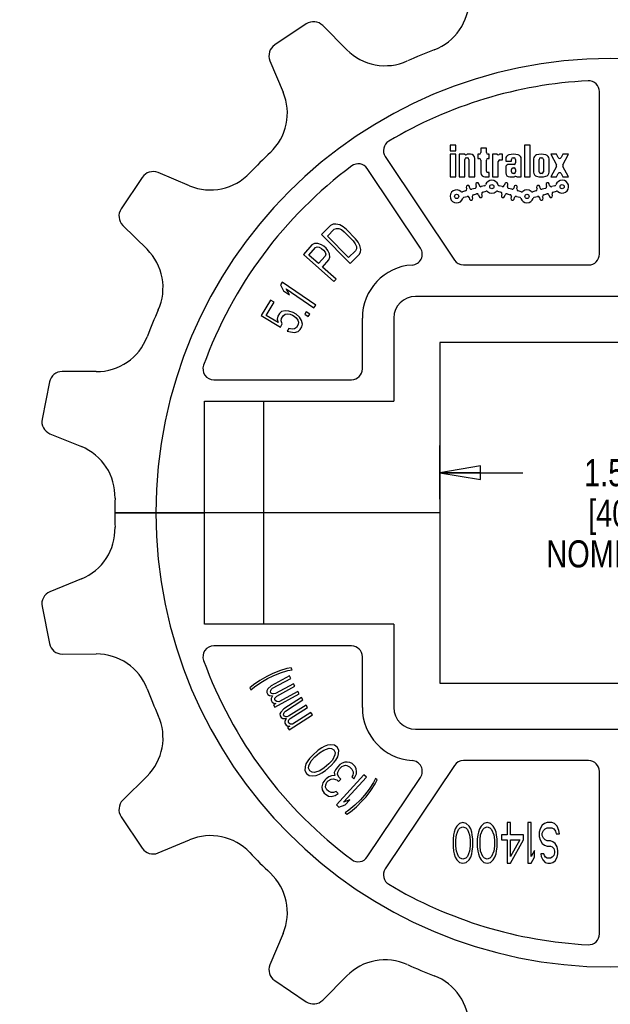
# Model space of a CAD drawing. Header units: inches. Extents: x 0 to 17, y 0 to 11.
# Tile 3 of 6: x 3.8 to 6.5, y 3.7 to 8.2. Entities that reach past the tile are written whole.
import ezdxf

# ---------------------------------------------------------------- set-up
doc = ezdxf.new("R2010")
doc.units = ezdxf.units.IN
doc.header["$LTSCALE"] = 0.935
doc.header["$MEASUREMENT"] = 0
doc.layers.get('0').update_dxf_attribs({"linetype": 'CONTINUOUS'})
doc.layers.add('ALL_FEATURES', color=7, linetype='CONTINUOUS')
doc.styles.get("Standard").update_dxf_attribs({"font": 'txt', "width": 0.8})
doc.dimstyles.new('DIMSTYLE_1', dxfattribs={"dimtxt": 0.125, "dimasz": 0.1875, "dimexe": 0.18, "dimexo": 0.0625, "dimgap": 0.09, "dimtad": 0, "dimtih": 1, "dimtoh": 1, "dimzin": 4, "dimdsep": 46, "dimtxsty": 'STANDARD', "dimblk": 'CLOSED', "dimblk1": 'CLOSED', "dimblk2": 'CLOSED', "dimcen": 0.09, "dimadec": 0, "dimazin": 0, "dimtp": 0.01, "dimtm": 0.01, "dimtfac": 1, "dimtofl": 0, "dimtmove": 0, "dimatfit": 3, "dimldrblk": 'CLOSED', "dimfxl": 1, "dimtolj": 1, "dimtzin": 4, "dimarcsym": 0})

# ---------------------------------------------------------------- blocks, each defined once
blk = doc.blocks.new('_CLOSED')
at = {"color": 0, "linetype": 'BYBLOCK'}
for p, q in [((0, 0), (-1, 0.167)), ((-1, 0.167), (-1, -0.167)), ((-1, -0.167), (0, 0)), ((-1, 0), (0, 0))]:
    blk.add_line(p, q, dxfattribs=at)
blk = doc.blocks.new('*D0')
at = {"color": 3, "linetype": 'CONTINUOUS'}
for p, q in [((5.7416, 6.002), (5.7416, 6.2498)), ((7.3166, 6.002), (7.3166, 6.2498)), ((5.7416, 6.1248), (6.1256, 6.1248)), ((7.3166, 6.1248), (6.9506, 6.1248))]:
    blk.add_line(p, q, dxfattribs=at)
at = {"color": 3, "linetype": 'CONTINUOUS', "xscale": 0.1875, "yscale": 0.1875, "zscale": 0.1875, "rotation": 180}
blk.add_blockref('_CLOSED', (5.7416, 6.1248), dxfattribs=at)
at = {"color": 3, "linetype": 'CONTINUOUS', "xscale": 0.1875, "yscale": 0.1875, "zscale": 0.1875}
blk.add_blockref('_CLOSED', (7.3166, 6.1248), dxfattribs=at)
at = {"color": 3, "linetype": 'CONTINUOUS', "insert": (6.5381, 6.1873), "char_height": 0.125, "width": 0.7, "attachment_point": 2, "line_spacing_factor": 0.9}
blk.add_mtext('1.58\\P[40]\\PNOMINAL', dxfattribs=at)
blk = doc.blocks.new('*D2')
at = {"color": 3, "linetype": 'CONTINUOUS'}
for p, q in [((11.7139, 8.5652), (2.6463, 8.5652)), ((2.7713, 8.5652), (2.7713, 6.2498)), ((2.7713, 3.3138), (2.7713, 5.6248)), ((11.7139, 3.3138), (2.6463, 3.3138))]:
    blk.add_line(p, q, dxfattribs=at)
at = {"color": 3, "linetype": 'CONTINUOUS', "xscale": 0.1875, "yscale": 0.1875, "zscale": 0.1875}
for p, rotation in [((2.7713, 8.5652), 90), ((2.7713, 3.3138), 270)]:
    blk.add_blockref('_CLOSED', p, dxfattribs=dict(at, rotation=rotation))
at = {"color": 3, "linetype": 'CONTINUOUS', "insert": (2.6213, 6.1873), "char_height": 0.125, "width": 0.7, "attachment_point": 2, "line_spacing_factor": 0.9}
blk.add_mtext('5.25\\P[133,4]\\PNOMINAL', dxfattribs=at)

msp = doc.modelspace()

# ---------------------------------------------------------------- linework, layer by layer
at = {"color": 7, "linetype": 'CONTINUOUS'}
for p, q in [((5.1249, 8.1987), (4.9792, 8.1013)), ((5.3117, 8.0793), (5.2009, 8.1911)), ((4.9572, 8.0282), (5.018, 7.8831)), ((6.4791, 7.1348), (6.4791, 7.8855)), ((5.4895, 7.5853), (5.8091, 7.107)), ((4.5855, 7.4505), (4.4404, 7.5114)), ((5.6521, 7.162), (5.4064, 7.5297)), ((4.3673, 7.4894), (4.2699, 7.3436)), ((4.2775, 7.2677), (4.3893, 7.1569)), ((5.8507, 7.0848), (6.4291, 7.0848)), ((7.4291, 6.9395), (5.6291, 6.9395)), ((5.3838, 6.6045), (5.3838, 6.8395)), ((5.5291, 6.8395), (5.5291, 6.4545)), ((5.7416, 6.727), (5.7416, 5.152)), ((7.3166, 6.727), (5.7416, 6.727)), ((4.1552, 6.5917), (3.9978, 6.5924)), ((4.6975, 6.5545), (5.3338, 6.5545)), ((3.9387, 6.5441), (3.9045, 6.3722)), ((4.6541, 5.4245), (4.6541, 6.4545)), ((4.6541, 6.4545), (5.5291, 6.4545)), ((4.9291, 5.4245), (4.9291, 6.4545)), ((3.9406, 6.3049), (4.0863, 6.2453)), ((5.7416, 5.9395), (4.2405, 5.9395)), ((4.0863, 5.6336), (3.9406, 5.5741)), ((3.9045, 5.5068), (3.9387, 5.3349)), ((5.5291, 5.4245), (4.6541, 5.4245)), ((5.5291, 5.4245), (5.5291, 5.0395)), ((5.3338, 5.3245), (4.6975, 5.3245)), ((3.9978, 5.2866), (4.1552, 5.2872)), ((5.3838, 5.0395), (5.3838, 5.2745)), ((4.9673, 5.1951), (4.9421, 5.1829)), ((5.0008, 5.2085), (4.9673, 5.1951)), ((4.9717, 5.186), (5.0052, 5.1994)), ((5.0354, 5.2196), (5.0008, 5.2085)), ((5.0052, 5.1994), (5.0398, 5.2105)), ((5.0556, 5.2238), (5.0354, 5.2196)), ((5.0398, 5.2105), (5.06, 5.2146)), ((5.06, 5.2146), (5.0556, 5.2238)), ((4.8806, 5.1447), (4.8648, 5.1314)), ((4.9108, 5.1649), (4.8806, 5.1447)), ((4.885, 5.1355), (4.9152, 5.1558)), ((4.9421, 5.1829), (4.9108, 5.1649)), ((4.9152, 5.1558), (4.9465, 5.1738)), ((4.9465, 5.1738), (4.9717, 5.186)), ((5.047, 5.1857), (4.9627, 5.1397)), ((4.9688, 5.1285), (5.0531, 5.1745)), ((5.0665, 5.1499), (4.9822, 5.104)), ((5.0531, 5.1745), (5.047, 5.1857)), ((5.0726, 5.1387), (5.0665, 5.1499)), ((5.7416, 5.152), (7.3166, 5.152)), ((4.8648, 5.1314), (4.8693, 5.1222)), ((4.8693, 5.1222), (4.885, 5.1355)), ((4.9476, 5.1257), (4.943, 5.1174)), ((4.943, 5.1174), (4.9431, 5.1088)), ((4.9431, 5.1088), (4.948, 5.0998)), ((4.9627, 5.1397), (4.9476, 5.1257)), ((4.948, 5.0998), (4.9552, 5.095)), ((4.9596, 5.1119), (4.9607, 5.1183)), ((4.9633, 5.1052), (4.9596, 5.1119)), ((4.9607, 5.1183), (4.963, 5.1225)), ((4.963, 5.1225), (4.9688, 5.1285)), ((4.9692, 5.1027), (4.9633, 5.1052)), ((4.974, 5.1024), (4.9692, 5.1027)), ((4.9822, 5.104), (4.974, 5.1024)), ((4.9797, 5.0417), (5.0921, 5.1029)), ((4.9883, 5.0928), (5.0726, 5.1387)), ((5.086, 5.1141), (4.9982, 5.0663)), ((5.0921, 5.1029), (5.086, 5.1141)), ((4.9552, 5.095), (4.9694, 5.0941)), ((4.9694, 5.0941), (4.9625, 5.0816)), ((4.9625, 5.0816), (4.9626, 5.073)), ((4.9626, 5.073), (4.9675, 5.0641)), ((4.9675, 5.0641), (4.9747, 5.0593)), ((4.9841, 5.0586), (4.9736, 5.0529)), ((4.9736, 5.0529), (4.9797, 5.0417)), ((4.9747, 5.0593), (4.9841, 5.0586)), ((4.9791, 5.0762), (4.9802, 5.0826)), ((4.9816, 5.0717), (4.9791, 5.0762)), ((4.9802, 5.0826), (4.9825, 5.0867)), ((4.9887, 5.0669), (4.9816, 5.0717)), ((4.9825, 5.0867), (4.9883, 5.0928)), ((4.9982, 5.0663), (4.9887, 5.0669)), ((5.1025, 5.0854), (5.0215, 5.0337)), ((5.0284, 5.023), (5.1093, 5.0746)), ((5.1244, 5.051), (5.0434, 4.9994)), ((5.1093, 5.0746), (5.1025, 5.0854)), ((5.1312, 5.0403), (5.1244, 5.051)), ((5.0074, 5.0187), (5.0034, 5.0101)), ((5.0034, 5.0101), (5.0041, 5.0015)), ((5.0215, 5.0337), (5.0074, 5.0187)), ((5.0204, 5.0058), (5.021, 5.0123)), ((5.0245, 4.9994), (5.0204, 5.0058)), ((5.021, 5.0123), (5.023, 5.0166)), ((5.023, 5.0166), (5.0284, 5.023)), ((5.0452, 4.9371), (5.1531, 5.006)), ((5.0503, 4.9887), (5.1312, 5.0403)), ((5.1463, 5.0167), (5.062, 4.9629)), ((5.1531, 5.006), (5.1463, 5.0167)), ((5.0041, 5.0015), (5.0096, 4.9929)), ((5.0096, 4.9929), (5.0171, 4.9886)), ((5.0171, 4.9886), (5.0313, 4.9887)), ((5.0306, 4.9972), (5.0245, 4.9994)), ((5.0313, 4.9887), (5.0253, 4.9758)), ((5.0253, 4.9758), (5.026, 4.9672)), ((5.026, 4.9672), (5.0315, 4.9586)), ((5.0353, 4.9972), (5.0306, 4.9972)), ((5.0434, 4.9994), (5.0353, 4.9972)), ((5.0423, 4.9715), (5.0429, 4.9779)), ((5.045, 4.9672), (5.0423, 4.9715)), ((5.0429, 4.9779), (5.0449, 4.9822)), ((5.0449, 4.9822), (5.0503, 4.9887)), ((5.0525, 4.9629), (5.045, 4.9672)), ((5.062, 4.9629), (5.0525, 4.9629)), ((5.0315, 4.9586), (5.039, 4.9543)), ((5.0485, 4.9543), (5.0384, 4.9479)), ((5.0384, 4.9479), (5.0452, 4.9371)), ((5.039, 4.9543), (5.0485, 4.9543)), ((5.6291, 4.9395), (7.4291, 4.9395)), ((5.1805, 4.842), (5.1532, 4.8186)), ((5.1645, 4.8115), (5.1858, 4.8297)), ((5.1974, 4.8531), (5.1805, 4.842)), ((5.1858, 4.8297), (5.2057, 4.8434)), ((5.2081, 4.859), (5.1974, 4.8531)), ((5.2057, 4.8434), (5.2305, 4.8514)), ((5.2236, 4.8655), (5.2081, 4.859)), ((5.2377, 4.8676), (5.2236, 4.8655)), ((5.2305, 4.8514), (5.2415, 4.8508)), ((5.2551, 4.8657), (5.2377, 4.8676)), ((5.2415, 4.8508), (5.2529, 4.8437)), ((5.2529, 4.8437), (5.2581, 4.8315)), ((5.268, 4.8567), (5.2551, 4.8657)), ((5.2581, 4.8315), (5.257, 4.8204)), ((5.275, 4.8426), (5.268, 4.8567)), ((5.27, 4.8115), (5.2742, 4.8251)), ((5.2742, 4.8251), (5.275, 4.8426)), ((5.1234, 4.7796), (5.1193, 4.7659)), ((5.1323, 4.7938), (5.1234, 4.7796)), ((5.1397, 4.8036), (5.1323, 4.7938)), ((5.1364, 4.7706), (5.148, 4.7939)), ((5.1532, 4.8186), (5.1397, 4.8036)), ((5.148, 4.7939), (5.1645, 4.8115)), ((5.2289, 4.7795), (5.2077, 4.7613)), ((5.2455, 4.7971), (5.2289, 4.7795)), ((5.2402, 4.7725), (5.2538, 4.7874)), ((5.257, 4.8204), (5.2455, 4.7971)), ((5.2538, 4.7874), (5.2612, 4.7972)), ((5.2612, 4.7972), (5.27, 4.8115)), ((5.2907, 4.7827), (5.2803, 4.7761)), ((5.3028, 4.7875), (5.2907, 4.7827)), ((5.3139, 4.7877), (5.3028, 4.7875)), ((5.3267, 4.786), (5.3139, 4.7877)), ((5.3367, 4.7815), (5.3267, 4.786)), ((5.351, 4.767), (5.3367, 4.7815)), ((6.4291, 4.7942), (5.8507, 4.7942)), ((5.1193, 4.7659), (5.1185, 4.7485)), ((5.1185, 4.7485), (5.1254, 4.7343)), ((5.1254, 4.7343), (5.1384, 4.7253)), ((5.1353, 4.7596), (5.1364, 4.7706)), ((5.1406, 4.7473), (5.1353, 4.7596)), ((5.1519, 4.7403), (5.1406, 4.7473)), ((5.163, 4.7397), (5.1519, 4.7403)), ((5.1878, 4.7476), (5.163, 4.7397)), ((5.1699, 4.7255), (5.1853, 4.732)), ((5.1853, 4.732), (5.1961, 4.7379)), ((5.2077, 4.7613), (5.1878, 4.7476)), ((5.1961, 4.7379), (5.2129, 4.749)), ((5.2129, 4.749), (5.2402, 4.7725)), ((5.2593, 4.7519), (5.2543, 4.7398)), ((5.2543, 4.7398), (5.2575, 4.7251)), ((5.2689, 4.7649), (5.2593, 4.7519)), ((5.2803, 4.7761), (5.2689, 4.7649)), ((5.2696, 4.7299), (5.27, 4.741)), ((5.27, 4.741), (5.2778, 4.7558)), ((5.2778, 4.7558), (5.2892, 4.767)), ((5.2892, 4.767), (5.2967, 4.7708)), ((5.2967, 4.7708), (5.306, 4.7728)), ((5.306, 4.7728), (5.3124, 4.772)), ((5.3124, 4.772), (5.3242, 4.7657)), ((5.3242, 4.7657), (5.3349, 4.7548)), ((5.3349, 4.7548), (5.341, 4.7429)), ((5.3417, 4.7365), (5.3396, 4.7273)), ((5.341, 4.7429), (5.3417, 4.7365)), ((5.3553, 4.757), (5.351, 4.767)), ((5.3513, 4.721), (5.3563, 4.733)), ((5.3567, 4.7441), (5.3553, 4.757)), ((5.3563, 4.733), (5.3567, 4.7441)), ((5.8091, 4.772), (5.4895, 4.2937)), ((6.4791, 3.9935), (6.4791, 4.7442)), ((4.3893, 4.7221), (4.2775, 4.6113)), ((5.1384, 4.7253), (5.1558, 4.7235)), ((5.1558, 4.7235), (5.1699, 4.7255)), ((5.2012, 4.6912), (5.1969, 4.6727)), ((5.2108, 4.7042), (5.2012, 4.6912)), ((5.2165, 4.7098), (5.2108, 4.7042)), ((5.2147, 4.6831), (5.2197, 4.6951)), ((5.2297, 4.7192), (5.2165, 4.7098)), ((5.2197, 4.6951), (5.2254, 4.7007)), ((5.2254, 4.7007), (5.2404, 4.7083)), ((5.2418, 4.724), (5.2297, 4.7192)), ((5.2404, 4.7083), (5.2497, 4.7103)), ((5.2575, 4.7251), (5.2418, 4.724)), ((5.2497, 4.7103), (5.2661, 4.705)), ((5.3911, 4.728), (5.2637, 4.5898)), ((5.2661, 4.705), (5.2732, 4.6977)), ((5.2775, 4.7162), (5.2696, 4.7299)), ((5.2732, 4.6977), (5.2846, 4.709)), ((5.2846, 4.709), (5.2775, 4.7162)), ((5.2966, 4.6029), (5.4023, 4.7176)), ((5.3396, 4.7273), (5.3357, 4.7198)), ((5.3357, 4.7198), (5.3446, 4.7108)), ((5.3446, 4.7108), (5.3513, 4.721)), ((5.4023, 4.7176), (5.3911, 4.728)), ((5.4064, 4.3493), (5.6521, 4.717)), ((5.4353, 4.6933), (5.4152, 4.663)), ((5.4228, 4.6563), (5.4429, 4.6866)), ((5.4447, 4.7117), (5.4353, 4.6933)), ((5.4429, 4.6866), (5.4523, 4.7049)), ((5.4523, 4.7049), (5.4447, 4.7117)), ((5.1969, 4.6727), (5.1983, 4.6598)), ((5.1983, 4.6598), (5.208, 4.6443)), ((5.208, 4.6443), (5.2115, 4.6407)), ((5.2115, 4.6407), (5.2269, 4.6308)), ((5.2144, 4.672), (5.2147, 4.6831)), ((5.2205, 4.6601), (5.2144, 4.672)), ((5.2276, 4.6529), (5.2205, 4.6601)), ((5.2394, 4.6466), (5.2276, 4.6529)), ((5.2504, 4.6468), (5.2394, 4.6466)), ((5.2626, 4.6515), (5.2504, 4.6468)), ((5.2583, 4.6331), (5.2715, 4.6425)), ((5.2715, 4.6425), (5.2626, 4.6515)), ((5.4152, 4.663), (5.3932, 4.6344)), ((5.4008, 4.6277), (5.4228, 4.6563)), ((5.2269, 4.6308), (5.2397, 4.6291)), ((5.2397, 4.6291), (5.2583, 4.6331)), ((5.3268, 4.6132), (5.2966, 4.6029)), ((5.3051, 4.5896), (5.3268, 4.6132)), ((5.3746, 4.6135), (5.3488, 4.5882)), ((5.3564, 4.5815), (5.3822, 4.6067)), ((5.3932, 4.6344), (5.3746, 4.6135)), ((5.3822, 4.6067), (5.4008, 4.6277)), ((5.2637, 4.5898), (5.2749, 4.5794)), ((5.2749, 4.5794), (5.3051, 4.5896)), ((5.3211, 4.5647), (5.304, 4.5531)), ((5.304, 4.5531), (5.3116, 4.5463)), ((5.3116, 4.5463), (5.3287, 4.5579)), ((5.3488, 4.5882), (5.3211, 4.5647)), ((5.3287, 4.5579), (5.3564, 4.5815)), ((4.2699, 4.5354), (4.3673, 4.3896)), ((5.8485, 4.5078), (5.8333, 4.5038)), ((5.8638, 4.5038), (5.8485, 4.5078)), ((5.9606, 4.5078), (5.9453, 4.5038)), ((5.9758, 4.5038), (5.9606, 4.5078)), ((6.0675, 4.5078), (6.0522, 4.5078)), ((6.0522, 4.5078), (6.0522, 4.4518)), ((6.0675, 4.4518), (6.0675, 4.5078)), ((6.1642, 4.5078), (6.1489, 4.5078)), ((6.1489, 4.5078), (6.1489, 4.3198)), ((6.1642, 4.3518), (6.1642, 4.5078)), ((6.2381, 4.5078), (6.2253, 4.5038)), ((6.2584, 4.5078), (6.2381, 4.5078)), ((6.2711, 4.5038), (6.2584, 4.5078)), ((5.8078, 4.4638), (5.8053, 4.4518)), ((5.8129, 4.4798), (5.8078, 4.4638)), ((5.8205, 4.4918), (5.8129, 4.4798)), ((5.818, 4.4518), (5.8282, 4.4758)), ((5.8333, 4.5038), (5.8205, 4.4918)), ((5.8282, 4.4758), (5.8358, 4.4838)), ((5.8358, 4.4838), (5.8485, 4.4878)), ((5.8485, 4.4878), (5.8613, 4.4838)), ((5.8613, 4.4838), (5.8689, 4.4758)), ((5.8765, 4.4918), (5.8638, 4.5038)), ((5.8689, 4.4758), (5.8791, 4.4518)), ((5.8842, 4.4798), (5.8765, 4.4918)), ((5.8893, 4.4638), (5.8842, 4.4798)), ((5.8918, 4.4518), (5.8893, 4.4638)), ((5.9198, 4.4638), (5.9173, 4.4518)), ((5.9249, 4.4798), (5.9198, 4.4638)), ((5.9326, 4.4918), (5.9249, 4.4798)), ((5.93, 4.4518), (5.9402, 4.4758)), ((5.9453, 4.5038), (5.9326, 4.4918)), ((5.9402, 4.4758), (5.9478, 4.4838)), ((5.9478, 4.4838), (5.9606, 4.4878)), ((5.9606, 4.4878), (5.9733, 4.4838)), ((5.9733, 4.4838), (5.9809, 4.4758)), ((5.9886, 4.4918), (5.9758, 4.5038)), ((5.9809, 4.4758), (5.9911, 4.4518)), ((5.9962, 4.4798), (5.9886, 4.4918)), ((6.0013, 4.4638), (5.9962, 4.4798)), ((6.0038, 4.4518), (6.0013, 4.4638)), ((6.205, 4.4798), (6.1999, 4.4638)), ((6.1999, 4.4638), (6.1999, 4.4438)), ((6.2151, 4.4958), (6.205, 4.4798)), ((6.2253, 4.5038), (6.2151, 4.4958)), ((6.2151, 4.4598), (6.2202, 4.4718)), ((6.2151, 4.4478), (6.2151, 4.4598)), ((6.2202, 4.4718), (6.2279, 4.4798)), ((6.2279, 4.4798), (6.2381, 4.4838)), ((6.2381, 4.4838), (6.2584, 4.4838)), ((6.2584, 4.4838), (6.2686, 4.4798)), ((6.2686, 4.4798), (6.2762, 4.4678)), ((6.2839, 4.4918), (6.2711, 4.5038)), ((6.2762, 4.4678), (6.2788, 4.4558)), ((6.2915, 4.4718), (6.2839, 4.4918)), ((6.2941, 4.4558), (6.2915, 4.4718)), ((4.4404, 4.3676), (4.5855, 4.4284)), ((5.8053, 4.4518), (5.8027, 4.4318)), ((5.8027, 4.4318), (5.8027, 4.3958)), ((5.8154, 4.4278), (5.818, 4.4518)), ((5.8154, 4.3998), (5.8154, 4.4278)), ((5.8791, 4.4518), (5.8816, 4.4278)), ((5.8816, 4.4278), (5.8816, 4.3998)), ((5.8944, 4.4318), (5.8918, 4.4518)), ((5.8944, 4.3958), (5.8944, 4.4318)), ((5.9173, 4.4518), (5.9147, 4.4318)), ((5.9147, 4.4318), (5.9147, 4.3958)), ((5.9275, 4.4278), (5.93, 4.4518)), ((5.9275, 4.3998), (5.9275, 4.4278)), ((5.9911, 4.4518), (5.9937, 4.4278)), ((5.9937, 4.4278), (5.9937, 4.3998)), ((6.0064, 4.4318), (6.0038, 4.4518)), ((6.0064, 4.3958), (6.0064, 4.4318)), ((6.0522, 4.4518), (6.0267, 4.4518)), ((6.0267, 4.4518), (6.0267, 4.4278)), ((6.0267, 4.4278), (6.0522, 4.4278)), ((6.0522, 4.4278), (6.0522, 4.3198)), ((6.1286, 4.4518), (6.0675, 4.4518)), ((6.0675, 4.4278), (6.1108, 4.4278)), ((6.0675, 4.3518), (6.0675, 4.4278)), ((6.0675, 4.3198), (6.1286, 4.4278)), ((6.1108, 4.4278), (6.0675, 4.3518)), ((6.1286, 4.4278), (6.1286, 4.4518)), ((6.1999, 4.4438), (6.205, 4.4278)), ((6.205, 4.4278), (6.2151, 4.4118)), ((6.2202, 4.4358), (6.2151, 4.4478)), ((6.2279, 4.4278), (6.2202, 4.4358)), ((6.2381, 4.4238), (6.2279, 4.4278)), ((6.2533, 4.4238), (6.2381, 4.4238)), ((6.2635, 4.4198), (6.2533, 4.4238)), ((6.2737, 4.4118), (6.2635, 4.4198)), ((6.2788, 4.4558), (6.2941, 4.4558)), ((5.8027, 4.3958), (5.8053, 4.3758)), ((5.8053, 4.3758), (5.8078, 4.3638)), ((5.818, 4.3758), (5.8154, 4.3998)), ((5.8282, 4.3518), (5.818, 4.3758)), ((5.8791, 4.3758), (5.8689, 4.3518)), ((5.8816, 4.3998), (5.8791, 4.3758)), ((5.8893, 4.3638), (5.8918, 4.3758)), ((5.8918, 4.3758), (5.8944, 4.3958)), ((5.9147, 4.3958), (5.9173, 4.3758)), ((5.9173, 4.3758), (5.9198, 4.3638)), ((5.93, 4.3758), (5.9275, 4.3998)), ((5.9402, 4.3518), (5.93, 4.3758)), ((5.9911, 4.3758), (5.9809, 4.3518)), ((5.9937, 4.3998), (5.9911, 4.3758)), ((6.0013, 4.3638), (6.0038, 4.3758)), ((6.0038, 4.3758), (6.0064, 4.3958)), ((6.1795, 4.3798), (6.1642, 4.3518)), ((6.1795, 4.3478), (6.1795, 4.3798)), ((6.2151, 4.4118), (6.2253, 4.4038)), ((6.2253, 4.4038), (6.2381, 4.3998)), ((6.2381, 4.3998), (6.2533, 4.3998)), ((6.2533, 4.3998), (6.261, 4.3958)), ((6.261, 4.3958), (6.2686, 4.3878)), ((6.2686, 4.3878), (6.2711, 4.3758)), ((6.2711, 4.3678), (6.2686, 4.3558)), ((6.2711, 4.3758), (6.2711, 4.3678)), ((6.2839, 4.3958), (6.2737, 4.4118)), ((6.2864, 4.3798), (6.2839, 4.3958)), ((6.2864, 4.3638), (6.2864, 4.3798)), ((5.8078, 4.3638), (5.8129, 4.3478)), ((5.8129, 4.3478), (5.8205, 4.3358)), ((5.8205, 4.3358), (5.8333, 4.3238)), ((5.8358, 4.3438), (5.8282, 4.3518)), ((5.8333, 4.3238), (5.8485, 4.3198)), ((5.8485, 4.3398), (5.8358, 4.3438)), ((5.8613, 4.3438), (5.8485, 4.3398)), ((5.8485, 4.3198), (5.8638, 4.3238)), ((5.8689, 4.3518), (5.8613, 4.3438)), ((5.8638, 4.3238), (5.8765, 4.3358)), ((5.8765, 4.3358), (5.8842, 4.3478)), ((5.8842, 4.3478), (5.8893, 4.3638)), ((5.9198, 4.3638), (5.9249, 4.3478)), ((5.9249, 4.3478), (5.9326, 4.3358)), ((5.9326, 4.3358), (5.9453, 4.3238)), ((5.9478, 4.3438), (5.9402, 4.3518)), ((5.9453, 4.3238), (5.9606, 4.3198)), ((5.9606, 4.3398), (5.9478, 4.3438)), ((5.9733, 4.3438), (5.9606, 4.3398)), ((5.9606, 4.3198), (5.9758, 4.3238)), ((5.9809, 4.3518), (5.9733, 4.3438)), ((5.9758, 4.3238), (5.9886, 4.3358)), ((5.9886, 4.3358), (5.9962, 4.3478)), ((5.9962, 4.3478), (6.0013, 4.3638)), ((6.1642, 4.3198), (6.1795, 4.3478)), ((6.2228, 4.3638), (6.2075, 4.3638)), ((6.2075, 4.3638), (6.21, 4.3518)), ((6.21, 4.3518), (6.2177, 4.3358)), ((6.2177, 4.3358), (6.2279, 4.3238)), ((6.2253, 4.3558), (6.2228, 4.3638)), ((6.2304, 4.3478), (6.2253, 4.3558)), ((6.2279, 4.3238), (6.2406, 4.3198)), ((6.2381, 4.3438), (6.2304, 4.3478)), ((6.2533, 4.3438), (6.2381, 4.3438)), ((6.261, 4.3478), (6.2533, 4.3438)), ((6.2533, 4.3198), (6.2635, 4.3238)), ((6.2686, 4.3558), (6.261, 4.3478)), ((6.2635, 4.3238), (6.2737, 4.3318)), ((6.2737, 4.3318), (6.2839, 4.3478)), ((6.2839, 4.3478), (6.2864, 4.3638)), ((6.0522, 4.3198), (6.0675, 4.3198)), ((6.1489, 4.3198), (6.1642, 4.3198)), ((6.2406, 4.3198), (6.2533, 4.3198)), ((5.018, 3.9959), (4.9572, 3.8508)), ((4.9792, 3.7777), (5.1249, 3.6803)), ((5.2009, 3.6879), (5.3117, 3.7997))]:
    msp.add_line(p, q, dxfattribs=at)
for centre, radius, start, end in [((5.6268, 8.3123), 0.25, 290.8191, 0.25), ((5.1583, 8.1488), 0.06, 44.75, 123.75), ((5.0125, 8.0514), 0.06, 123.75, 202.75), ((5.4892, 8.2553), 0.25, 224.75, 294.1809), ((6.5291, 5.9395), 2.2885, 110.8191, 114.1809), ((6.5291, 5.9395), 1.9985, 92.9417, 120.8083), ((6.4291, 7.8855), 0.05, 0, 92.9417), ((4.7875, 7.7864), 0.25, 313.3191, 22.75), ((5.5311, 7.6131), 0.05, 120.8083, 213.75), ((6.5291, 5.9395), 2.2885, 133.3191, 136.6809), ((4.4172, 7.4561), 0.06, 67.25, 146.25), ((4.6822, 7.6811), 0.25, 247.25, 316.6809), ((6.5291, 5.9395), 1.9985, 126.6917, 160.0451), ((5.3648, 7.502), 0.05, 33.75, 126.6917), ((4.3197, 7.3103), 0.06, 146.25, 225.25), ((4.2133, 6.9793), 0.25, 335.8191, 45.25), ((5.6105, 7.1342), 0.05, 273.5996, 33.75), ((5.8507, 7.1348), 0.05, 213.75, 270), ((6.4291, 7.1348), 0.05, 270, 360), ((5.6291, 6.8395), 0.2453, 93.5996, 180), ((5.6291, 6.8395), 0.1, 90, 180), ((6.5291, 5.9395), 2.2885, 155.8191, 159.1809), ((4.1563, 6.8417), 0.25, 269.75, 339.1809), ((4.6975, 6.6045), 0.05, 160.0451, 270), ((5.3338, 6.6045), 0.05, 270, 360), ((3.9976, 6.5324), 0.06, 89.75, 168.75), ((3.9633, 6.3605), 0.06, 168.75, 247.75), ((3.9916, 6.014), 0.25, 358.3191, 67.75), ((6.5291, 5.9395), 2.2885, 180, 181.6809), ((6.5291, 5.9395), 2.0985, 180, 360), ((3.9916, 5.865), 0.25, 292.25, 1.6809), ((3.9633, 5.5185), 0.06, 112.25, 191.25), ((3.9976, 5.3466), 0.06, 191.25, 270.25), ((4.6975, 5.2745), 0.05, 90, 199.9549), ((5.3338, 5.2745), 0.05, 0, 90), ((4.1563, 5.0372), 0.25, 20.8191, 90.25), ((6.5291, 5.9395), 1.9985, 199.9549, 233.3083), ((6.5291, 5.9395), 2.2885, 200.8191, 204.1809), ((5.6291, 5.0395), 0.2453, 180, 266.4004), ((5.6291, 5.0395), 0.1, 180, 270), ((4.2133, 4.8997), 0.25, 314.75, 24.1809), ((5.6105, 4.7448), 0.05, 326.25, 86.4004), ((5.8507, 4.7442), 0.05, 90, 146.25), ((6.4291, 4.7442), 0.05, 0, 90), ((4.3197, 4.5687), 0.06, 134.75, 213.75), ((4.6822, 4.1979), 0.25, 43.3191, 112.75), ((4.4172, 4.4229), 0.06, 213.75, 292.75), ((6.5291, 5.9395), 2.2885, 223.3191, 226.6809), ((5.3648, 4.377), 0.05, 233.3083, 326.25), ((5.5311, 4.2659), 0.05, 146.25, 239.1917), ((4.7875, 4.0926), 0.25, 337.25, 46.6809), ((6.5291, 5.9395), 1.9985, 239.1917, 267.0583), ((6.4291, 3.9935), 0.05, 267.0583, 360), ((5.4892, 3.6237), 0.25, 65.8191, 135.25), ((5.0125, 3.8276), 0.06, 157.25, 236.25), ((6.5291, 5.9395), 2.2885, 245.8191, 249.1809), ((5.6268, 3.5667), 0.25, 359.75, 69.1809), ((5.1583, 3.7302), 0.06, 236.25, 315.25)]:
    msp.add_arc(centre, radius, start, end, dxfattribs=at)
at = {"layer": 'ALL_FEATURES', "color": 7, "linetype": 'CONTINUOUS'}
for p, q in [((5.7894, 7.6376), (5.7894, 7.6114)), ((5.8157, 7.6376), (5.7894, 7.6376)), ((5.7894, 7.6114), (5.8157, 7.6114)), ((5.8157, 7.6114), (5.8157, 7.6376)), ((5.9308, 7.6245), (5.9308, 7.6039)), ((5.9571, 7.6245), (5.9308, 7.6245)), ((5.9571, 7.6039), (5.9571, 7.6245)), ((6.1331, 7.6376), (6.1331, 7.4914)), ((6.1594, 7.6376), (6.1331, 7.6376)), ((6.1594, 7.4914), (6.1594, 7.6376)), ((5.7894, 7.5964), (5.7894, 7.4914)), ((5.8157, 7.5964), (5.7894, 7.5964)), ((5.8157, 7.4914), (5.8157, 7.5964)), ((5.8307, 7.5964), (5.8307, 7.4914)), ((5.8569, 7.5964), (5.8307, 7.5964)), ((5.8569, 7.4914), (5.8569, 7.5724)), ((5.8644, 7.5799), (5.8689, 7.5799)), ((5.8832, 7.5964), (5.8708, 7.5964)), ((5.8764, 7.5724), (5.8764, 7.4914)), ((5.9027, 7.4914), (5.9027, 7.5769)), ((5.9177, 7.5964), (5.9177, 7.5767)), ((5.9233, 7.5964), (5.9177, 7.5964)), ((5.9177, 7.5767), (5.9233, 7.5767)), ((5.9308, 7.5692), (5.9308, 7.5109)), ((5.9571, 7.5186), (5.9571, 7.5692)), ((5.9702, 7.5964), (5.9646, 7.5964)), ((5.9646, 7.5767), (5.9702, 7.5767)), ((5.9702, 7.5767), (5.9702, 7.5964)), ((5.9852, 7.5964), (5.9852, 7.4914)), ((6.0058, 7.5964), (5.9852, 7.5964)), ((6.0114, 7.4914), (6.0114, 7.5626)), ((6.0189, 7.5701), (6.0311, 7.5701)), ((6.0311, 7.5964), (6.0197, 7.5964)), ((6.0311, 7.5701), (6.0311, 7.5964)), ((6.0461, 7.5743), (6.0461, 7.5645)), ((6.0461, 7.5645), (6.0724, 7.5645)), ((6.0724, 7.5645), (6.0724, 7.572)), ((6.0799, 7.5795), (6.0844, 7.5795)), ((6.0919, 7.572), (6.0919, 7.557)), ((6.1181, 7.4914), (6.1181, 7.5743)), ((6.1744, 7.5743), (6.1744, 7.5131)), ((6.2006, 7.5154), (6.2006, 7.572)), ((6.2081, 7.5795), (6.2126, 7.5795)), ((6.2201, 7.572), (6.2201, 7.5154)), ((6.2464, 7.5131), (6.2464, 7.5743)), ((6.2542, 7.5964), (6.2804, 7.5474)), ((6.2804, 7.5964), (6.2542, 7.5964)), ((6.2888, 7.5807), (6.2804, 7.5964)), ((6.3104, 7.5964), (6.302, 7.5807)), ((6.3367, 7.5964), (6.3104, 7.5964)), ((6.3105, 7.5474), (6.3367, 7.5964)), ((5.9702, 7.5111), (5.9646, 7.5111)), ((5.9702, 7.4914), (5.9702, 7.5111)), ((6.0461, 7.5345), (6.0461, 7.5109)), ((6.0844, 7.5495), (6.0611, 7.5495)), ((6.0724, 7.5154), (6.0724, 7.5255)), ((6.0799, 7.533), (6.0844, 7.533)), ((6.0844, 7.5079), (6.0799, 7.5079)), ((6.0919, 7.5255), (6.0919, 7.5154)), ((6.2126, 7.5079), (6.2081, 7.5079)), ((6.2804, 7.5403), (6.2542, 7.4914)), ((6.2804, 7.4914), (6.2888, 7.507)), ((6.302, 7.507), (6.3104, 7.4914)), ((6.3367, 7.4914), (6.3105, 7.5403)), ((5.7894, 7.4914), (5.8157, 7.4914)), ((5.8307, 7.4914), (5.8569, 7.4914)), ((5.8764, 7.4914), (5.9027, 7.4914)), ((5.9503, 7.4914), (5.9702, 7.4914)), ((5.9852, 7.4914), (6.0114, 7.4914)), ((6.0656, 7.4914), (6.0836, 7.4914)), ((6.0975, 7.4914), (6.1181, 7.4914)), ((6.1331, 7.4914), (6.1594, 7.4914)), ((6.2542, 7.4914), (6.2804, 7.4914)), ((6.3104, 7.4914), (6.3367, 7.4914)), ((5.8609, 7.4265), (5.8461, 7.4224)), ((5.8641, 7.4429), (5.8661, 7.4357)), ((5.8805, 7.4397), (5.8785, 7.4469)), ((5.9045, 7.4386), (5.8898, 7.4345)), ((5.9077, 7.455), (5.9097, 7.4478)), ((5.9242, 7.4518), (5.9222, 7.459)), ((5.9482, 7.4507), (5.9334, 7.4466)), ((5.9404, 7.4213), (5.9552, 7.4254)), ((6.0085, 7.4254), (6.0233, 7.4213)), ((6.0303, 7.4466), (6.0155, 7.4507)), ((6.0415, 7.459), (6.0395, 7.4518)), ((6.054, 7.4478), (6.056, 7.455)), ((6.0739, 7.4345), (6.0592, 7.4386)), ((6.0852, 7.4469), (6.0832, 7.4397)), ((6.0976, 7.4357), (6.0996, 7.4429)), ((6.1176, 7.4224), (6.1028, 7.4265)), ((6.1857, 7.4265), (6.1709, 7.4224)), ((6.1889, 7.4429), (6.1909, 7.4357)), ((6.2054, 7.4397), (6.2034, 7.4469)), ((6.2293, 7.4386), (6.2146, 7.4345)), ((6.2326, 7.455), (6.2346, 7.4478)), ((6.249, 7.4518), (6.247, 7.459)), ((6.273, 7.4507), (6.2583, 7.4466)), ((6.2653, 7.4213), (6.28, 7.4254)), ((5.8531, 7.3971), (5.8679, 7.4012)), ((5.8771, 7.3959), (5.8791, 7.3887)), ((5.8936, 7.3927), (5.8915, 7.3999)), ((5.8968, 7.4092), (5.9115, 7.4133)), ((5.9207, 7.408), (5.9228, 7.4008)), ((5.9372, 7.4048), (5.9352, 7.412)), ((6.0285, 7.412), (6.0265, 7.4048)), ((6.041, 7.4008), (6.043, 7.408)), ((6.0522, 7.4133), (6.0669, 7.4092)), ((6.0722, 7.3999), (6.0702, 7.3927)), ((6.0846, 7.3887), (6.0866, 7.3959)), ((6.0958, 7.4012), (6.1106, 7.3971)), ((6.178, 7.3971), (6.1927, 7.4012)), ((6.2019, 7.3959), (6.2039, 7.3887)), ((6.2184, 7.3927), (6.2164, 7.3999)), ((6.2216, 7.4092), (6.2364, 7.4133)), ((6.2456, 7.408), (6.2476, 7.4008)), ((6.262, 7.4048), (6.26, 7.412)), ((5.2374, 7.2667), (5.1951, 7.2251)), ((5.2225, 7.2184), (5.2542, 7.2496)), ((5.249, 7.2725), (5.2374, 7.2667)), ((5.2616, 7.2738), (5.249, 7.2725)), ((5.2542, 7.2496), (5.264, 7.2537)), ((5.2799, 7.2693), (5.2616, 7.2738)), ((5.264, 7.2537), (5.2749, 7.2532)), ((5.2749, 7.2532), (5.2869, 7.2481)), ((5.2946, 7.2613), (5.2799, 7.2693)), ((5.2869, 7.2481), (5.2999, 7.2384)), ((5.3104, 7.2488), (5.2946, 7.2613)), ((5.2999, 7.2384), (5.3419, 7.1956)), ((5.3525, 7.206), (5.3104, 7.2488)), ((5.1951, 7.2251), (5.3269, 7.0911)), ((5.3206, 7.1186), (5.2225, 7.2184)), ((5.3419, 7.1956), (5.3514, 7.1825)), ((5.3648, 7.1901), (5.3525, 7.206)), ((5.3725, 7.1752), (5.3648, 7.1901)), ((5.1513, 7.1772), (5.112, 7.1328)), ((5.1368, 7.1306), (5.1679, 7.1658)), ((5.1625, 7.1838), (5.1513, 7.1772)), ((5.178, 7.1832), (5.1625, 7.1838)), ((5.1679, 7.1658), (5.1758, 7.1687)), ((5.1758, 7.1687), (5.1851, 7.1671)), ((5.1949, 7.1782), (5.178, 7.1832)), ((5.1851, 7.1671), (5.1957, 7.161)), ((5.2055, 7.1721), (5.1949, 7.1782)), ((5.1957, 7.161), (5.2047, 7.153)), ((5.2047, 7.153), (5.2121, 7.1432)), ((5.2175, 7.1615), (5.2055, 7.1721)), ((5.2121, 7.1432), (5.2148, 7.1342)), ((5.2249, 7.1517), (5.2175, 7.1615)), ((5.2319, 7.1355), (5.2249, 7.1517)), ((5.3524, 7.1498), (5.3206, 7.1186)), ((5.3514, 7.1825), (5.3563, 7.1705)), ((5.3566, 7.1596), (5.3524, 7.1498)), ((5.3563, 7.1705), (5.3566, 7.1596)), ((5.3692, 7.1327), (5.3752, 7.1442)), ((5.3766, 7.1568), (5.3725, 7.1752)), ((5.3752, 7.1442), (5.3766, 7.1568)), ((5.112, 7.1328), (5.2528, 7.0082)), ((5.1817, 7.0909), (5.1368, 7.1306)), ((5.2128, 7.126), (5.1817, 7.0909)), ((5.1997, 7.075), (5.2292, 7.1083)), ((5.2148, 7.1342), (5.2128, 7.126)), ((5.2292, 7.1083), (5.2344, 7.1202)), ((5.2344, 7.1202), (5.2319, 7.1355)), ((5.3269, 7.0911), (5.3692, 7.1327)), ((5.2626, 7.0193), (5.1997, 7.075)), ((5.2528, 7.0082), (5.2626, 7.0193)), ((5.0142, 7.0051), (5.0058, 6.9929)), ((5.0058, 6.9929), (5.0204, 6.9647)), ((5.1689, 6.8981), (5.0142, 7.0051)), ((5.0204, 6.9647), (5.0467, 6.9465)), ((5.0467, 6.9465), (5.0321, 6.9747)), ((5.0321, 6.9747), (5.1604, 6.8859)), ((4.9591, 6.9227), (4.916, 6.8506)), ((4.9763, 6.9125), (4.9591, 6.9227)), ((4.9396, 6.8509), (4.9763, 6.9125)), ((5.0274, 6.8733), (5.0108, 6.8689)), ((5.045, 6.8715), (5.0274, 6.8733)), ((5.0647, 6.8655), (5.045, 6.8715)), ((5.1604, 6.8859), (5.1689, 6.8981)), ((4.916, 6.8506), (5.0053, 6.7973)), ((4.9945, 6.8181), (4.9396, 6.8509)), ((4.9934, 6.8476), (4.9905, 6.8349)), ((4.9905, 6.8349), (4.9945, 6.8181)), ((5.001, 6.8603), (4.9934, 6.8476)), ((5.0108, 6.8689), (5.001, 6.8603)), ((5.009, 6.8268), (5.0106, 6.8373)), ((5.0142, 6.8121), (5.009, 6.8268)), ((5.0106, 6.8373), (5.0182, 6.85)), ((5.0182, 6.85), (5.0267, 6.8565)), ((5.0267, 6.8565), (5.0374, 6.8587)), ((5.0374, 6.8587), (5.0502, 6.8568)), ((5.0502, 6.8568), (5.0618, 6.8528)), ((5.0618, 6.8528), (5.0687, 6.8487)), ((5.0784, 6.8573), (5.0647, 6.8655)), ((5.0687, 6.8487), (5.0777, 6.8404)), ((5.0777, 6.8404), (5.0855, 6.83)), ((5.0931, 6.8428), (5.0784, 6.8573)), ((5.0855, 6.83), (5.0885, 6.8196)), ((5.103, 6.8282), (5.0931, 6.8428)), ((5.107, 6.8114), (5.103, 6.8282)), ((5.1243, 6.8682), (5.1175, 6.8579)), ((5.1175, 6.8579), (5.1343, 6.8469)), ((5.141, 6.8573), (5.1243, 6.8682)), ((5.1343, 6.8469), (5.141, 6.8573)), ((5.0053, 6.7973), (5.0142, 6.8121)), ((5.0439, 6.7916), (5.0363, 6.7788)), ((5.0363, 6.7788), (5.0525, 6.7749)), ((5.0601, 6.7876), (5.0439, 6.7916)), ((5.0708, 6.7899), (5.0601, 6.7876)), ((5.0793, 6.7963), (5.0708, 6.7899)), ((5.0869, 6.809), (5.0793, 6.7963)), ((5.0867, 6.7775), (5.0965, 6.7861)), ((5.0885, 6.8196), (5.0869, 6.809)), ((5.0965, 6.7861), (5.1041, 6.7988)), ((5.1041, 6.7988), (5.107, 6.8114)), ((5.0525, 6.7749), (5.0701, 6.773)), ((5.0701, 6.773), (5.0867, 6.7775)), ((4.2405, 5.9395), (4.6541, 5.9395))]:
    msp.add_line(p, q, dxfattribs=at)
for centre in [(5.9819, 7.4464), (6.3067, 7.4464), (5.8194, 7.4014), (6.1443, 7.4014)]:
    msp.add_circle(centre, 0.00984, dxfattribs=at)
for centre, radius, start, end in [((6.5291, 5.9395), 2.0985, 0, 180), ((5.9233, 7.6039), 0.0075, 270, 360), ((5.9646, 7.6039), 0.0075, 180, 270), ((5.8625, 7.6014), 0.0075, 221.7591, 303.5918), ((5.8644, 7.5724), 0.0075, 90, 180), ((5.8708, 7.5889), 0.0075, 90, 123.5918), ((5.8689, 7.5724), 0.0075, 0, 90), ((5.8832, 7.5769), 0.0195, 0, 90), ((5.9233, 7.5692), 0.0075, 0, 90), ((5.9646, 7.5692), 0.0075, 90, 180), ((6.0114, 7.6014), 0.0075, 221.7591, 303.5918), ((6.0189, 7.5626), 0.0075, 90, 180), ((6.0197, 7.5889), 0.0075, 90, 123.5918), ((6.0656, 7.5743), 0.0195, 105.1831, 180), ((6.0821, 7.5135), 0.0825, 74.8169, 105.1831), ((6.0799, 7.572), 0.0075, 90, 180), ((6.0844, 7.572), 0.0075, 0, 90), ((6.0844, 7.557), 0.0075, 270, 360), ((6.0986, 7.5743), 0.0195, 0, 74.8169), ((6.1939, 7.5743), 0.0195, 105.1831, 180), ((6.2104, 7.5135), 0.0825, 74.8169, 105.1831), ((6.2081, 7.572), 0.0075, 90, 180), ((6.2126, 7.572), 0.0075, 0, 90), ((6.2269, 7.5743), 0.0195, 0, 74.8169), ((6.2954, 7.5843), 0.0075, 208.1786, 331.8214), ((5.9503, 7.5109), 0.0195, 180, 270), ((5.9646, 7.5186), 0.0075, 180, 270), ((6.0611, 7.5345), 0.015, 90, 180), ((6.0656, 7.5109), 0.0195, 180, 270), ((6.0799, 7.5255), 0.0075, 90, 180), ((6.0799, 7.5154), 0.0075, 180, 270), ((6.0844, 7.5255), 0.0075, 0, 90), ((6.0844, 7.5154), 0.0075, 270, 360), ((6.1939, 7.5131), 0.0195, 180, 254.8169), ((6.2081, 7.5154), 0.0075, 180, 270), ((6.2126, 7.5154), 0.0075, 270, 360), ((6.2269, 7.5131), 0.0195, 285.1831, 360), ((6.2738, 7.5439), 0.0075, 331.8214, 28.1786), ((6.2954, 7.5035), 0.0075, 28.1786, 151.8214), ((6.3171, 7.5439), 0.0075, 151.8214, 208.1786), ((5.915, 7.457), 0.0075, 15.4859, 195.4859), ((5.9819, 7.4464), 0.03, 17.8811, 162.1189), ((6.0487, 7.457), 0.0075, 344.5141, 164.5141), ((6.0836, 7.4989), 0.0075, 270, 303.5918), ((6.0919, 7.4864), 0.0075, 41.7591, 123.5918), ((6.2104, 7.5739), 0.0825, 254.8169, 285.1831), ((6.2398, 7.457), 0.0075, 15.4859, 195.4859), ((6.3067, 7.4464), 0.03, 228.8529, 162.1189), ((5.8194, 7.4014), 0.03, 48.8529, 342.1189), ((5.8441, 7.4296), 0.0075, 228.8529, 285.4859), ((5.8589, 7.4337), 0.0075, 285.4859, 15.4859), ((5.8713, 7.4449), 0.0075, 15.4859, 195.4859), ((5.8878, 7.4417), 0.0075, 195.4859, 285.4859), ((5.9025, 7.4458), 0.0075, 285.4859, 15.4859), ((5.9314, 7.4538), 0.0075, 195.4859, 285.4859), ((5.9424, 7.414), 0.0075, 105.4859, 195.4859), ((5.9462, 7.4579), 0.0075, 285.4859, 342.1189), ((5.9572, 7.4181), 0.0075, 48.8529, 105.4859), ((5.9819, 7.4464), 0.03, 228.8529, 311.1471), ((6.0065, 7.4181), 0.0075, 74.5141, 131.1471), ((6.0175, 7.4579), 0.0075, 197.8811, 254.5141), ((6.0213, 7.414), 0.0075, 344.5141, 74.5141), ((6.0323, 7.4538), 0.0075, 254.5141, 344.5141), ((6.0612, 7.4458), 0.0075, 164.5141, 254.5141), ((6.0759, 7.4417), 0.0075, 254.5141, 344.5141), ((6.0924, 7.4449), 0.0075, 344.5141, 164.5141), ((6.1049, 7.4337), 0.0075, 164.5141, 254.5141), ((6.1196, 7.4296), 0.0075, 254.5141, 311.1471), ((6.1443, 7.4014), 0.03, 48.8529, 131.1471), ((6.1689, 7.4296), 0.0075, 228.8529, 285.4859), ((6.1837, 7.4337), 0.0075, 285.4859, 15.4859), ((6.1961, 7.4449), 0.0075, 15.4859, 195.4859), ((6.2126, 7.4417), 0.0075, 195.4859, 285.4859), ((6.2273, 7.4458), 0.0075, 285.4859, 15.4859), ((6.2563, 7.4538), 0.0075, 195.4859, 285.4859), ((6.2673, 7.414), 0.0075, 105.4859, 195.4859), ((6.271, 7.4579), 0.0075, 285.4859, 342.1189), ((6.282, 7.4181), 0.0075, 48.8529, 105.4859), ((5.8551, 7.3899), 0.0075, 105.4859, 162.1189), ((5.8699, 7.3939), 0.0075, 15.4859, 105.4859), ((5.8863, 7.3907), 0.0075, 195.4859, 15.4859), ((5.8988, 7.402), 0.0075, 105.4859, 195.4859), ((5.9135, 7.406), 0.0075, 15.4859, 105.4859), ((5.93, 7.4028), 0.0075, 195.4859, 15.4859), ((6.0337, 7.4028), 0.0075, 164.5141, 344.5141), ((6.0502, 7.406), 0.0075, 74.5141, 164.5141), ((6.0649, 7.402), 0.0075, 344.5141, 74.5141), ((6.0774, 7.3907), 0.0075, 164.5141, 344.5141), ((6.0938, 7.3939), 0.0075, 74.5141, 164.5141), ((6.1086, 7.3899), 0.0075, 17.8811, 74.5141), ((6.1443, 7.4014), 0.03, 197.8811, 342.1189), ((6.18, 7.3899), 0.0075, 105.4859, 162.1189), ((6.1947, 7.3939), 0.0075, 15.4859, 105.4859), ((6.2112, 7.3907), 0.0075, 195.4859, 15.4859), ((6.2236, 7.402), 0.0075, 105.4859, 195.4859), ((6.2384, 7.406), 0.0075, 15.4859, 105.4859), ((6.2548, 7.4028), 0.0075, 195.4859, 15.4859), ((6.5291, 5.9395), 2.2885, 178.3191, 180)]:
    msp.add_arc(centre, radius, start, end, dxfattribs=at)

# ---------------------------------------------------------------- dimensions: what is measured, and where the dimension line sits
at = {"color": 3, "linetype": 'CONTINUOUS'}
dim = msp.add_linear_dim(base=(2.7713, 3.3138), p1=(11.7139, 8.5652), p2=(11.7139, 3.3138), angle=270, text='<>\\PNOMINAL', dimstyle='DIMSTYLE_1', dxfattribs=at)
dim.commit()
dim.dimension.update_dxf_attribs({"geometry": '*D2', "text_midpoint": (2.5713, 5.9373), "dimtype": 160})
dim = msp.add_linear_dim(base=(7.316561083, 6.1247891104), p1=(5.741561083, 6.2497891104), p2=(7.316561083, 6.2497891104), text='<>\\PNOMINAL', dimstyle='DIMSTYLE_1', dxfattribs=at)
dim.commit()
dim.dimension.update_dxf_attribs({"geometry": '*D0', "text_midpoint": (6.2630628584, 5.9372891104), "dimtype": 160})

doc.saveas('drawing.dxf')
